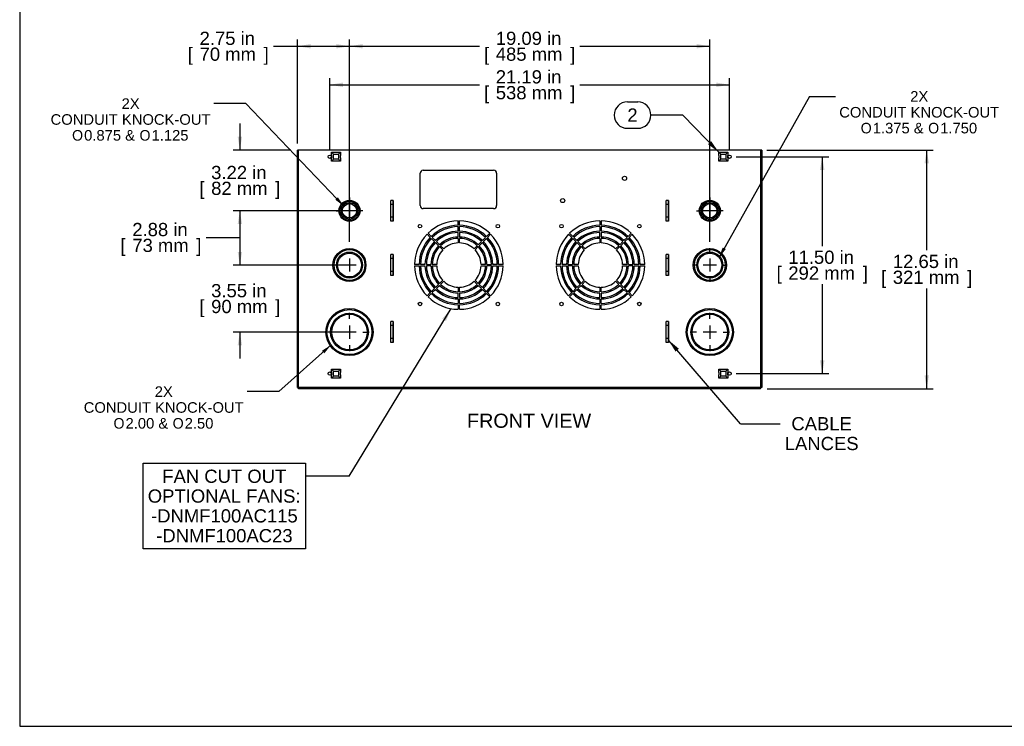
# Model space of a CAD drawing. Header units: inches. Extents: x 0 to 80.1, y 0 to 59.8.
# Tile 1 of 12: x 0 to 52.2, y 0 to 37.5. Entities that reach past the tile are written whole.
import ezdxf
from ezdxf.enums import TextEntityAlignment as Align
from ezdxf.lldxf.tags import DXFTag

# ---------------------------------------------------------------- set-up
doc = ezdxf.new("R2010")
doc.units = ezdxf.units.IN
doc.header["$MEASUREMENT"] = 0
for name, color, linetype in [('BMP01631', 7, 'Continuous'), ('COM57182-6', 7, 'Continuous'), ('Default', 7, 'Continuous')]:
    doc.layers.add(name, color=color, linetype=linetype)
doc.styles.add('SEACAD_Arial', font='arial.ttf')
doc.styles.add('SEACAD_Solid_Edge_ISO_GDT_Symbols', font='txt')
tags = doc.linetypes.add('CENTER2', pattern=[1.125, 0.75, -0.125, 0.125, -0.125]).pattern_tags.tags
tags[10:11] = [DXFTag(74, 4), DXFTag(75, 0), DXFTag(340, '0'), DXFTag(46, 0.0), DXFTag(50, 0.0), DXFTag(44, 0.0), DXFTag(45, 0.0)]
tags[8:9] = [DXFTag(74, 4), DXFTag(75, 0), DXFTag(340, '0'), DXFTag(46, 0.0), DXFTag(50, 0.0), DXFTag(44, 0.0), DXFTag(45, 0.0)]
tags[6:7] = [DXFTag(74, 4), DXFTag(75, 0), DXFTag(340, '0'), DXFTag(46, 0.0), DXFTag(50, 0.0), DXFTag(44, 0.0), DXFTag(45, 0.0)]
tags[4:5] = [DXFTag(74, 4), DXFTag(75, 0), DXFTag(340, '0'), DXFTag(46, 0.0), DXFTag(50, 0.0), DXFTag(44, 0.0), DXFTag(45, 0.0)]
tags = doc.linetypes.add('HIDDEN2', pattern=[0.1875, 0.125, -0.0625]).pattern_tags.tags
tags[6:7] = [DXFTag(74, 4), DXFTag(75, 0), DXFTag(340, '0'), DXFTag(46, 0.0), DXFTag(50, 0.0), DXFTag(44, 0.0), DXFTag(45, 0.0)]
tags[4:5] = [DXFTag(74, 4), DXFTag(75, 0), DXFTag(340, '0'), DXFTag(46, 0.0), DXFTag(50, 0.0), DXFTag(44, 0.0), DXFTag(45, 0.0)]
doc.dimstyles.new('WEB', dxfattribs={"dimtxt": 0.7, "dimasz": 0.7, "dimexe": 0.35, "dimexo": 0.35, "dimgap": 0.35, "dimtad": 0, "dimtih": 1, "dimtoh": 1, "dimzin": 4, "dimdsep": 46, "dimtxsty": 'SEACAD_Arial', "dimblk1": '_SE_FILLED', "dimblk2": '_SE_FILLED', "dimsah": 1, "dimcen": 0.35, "dimadec": 0, "dimazin": 0, "dimtfac": 1, "dimtofl": 0, "dimtmove": 0, "dimatfit": 3, "dimfxl": 1, "dimtolj": 1, "dimtzin": 4, "dimarcsym": 0})

# ---------------------------------------------------------------- blocks, each defined once
blk = doc.blocks.new('SEANNOT_GROUP2')
at = {"layer": 'Default', "linetype": 'Continuous'}
blk.add_hatch(color=7, dxfattribs=at).paths.add_polyline_path([(22.591, 21.482), (22.855, 22.141), (22.392, 21.603)])
at = {"layer": 'Default', "color": 7, "linetype": 'Continuous'}
blk.add_line((17.464, 13.254), (15.141, 13.254), dxfattribs=at)
for points in [[(17.464, 13.254), (22.855, 22.141)], [(15.141, 9.404), (6.541, 9.404), (6.541, 9.404), (6.541, 13.954), (6.541, 13.954), (15.141, 13.954), (15.141, 13.954), (15.141, 9.404)]]:
    blk.add_lwpolyline(points, dxfattribs=at)
at = {"layer": 'Default', "color": 7, "linetype": 'Continuous', "style": 'SEACAD_Arial'}
for s, p in [('FAN CUT OUT', (7.554, 13.604)), ('OPTIONAL FANS:', (6.786, 12.554)), ('-DNMF100AC115', (6.961, 11.504)), ('-DNMF100AC23', (7.234, 10.454))]:
    blk.add_text(s, height=0.7, dxfattribs=at).set_placement(p, align=Align.TOP_LEFT)
blk = doc.blocks.new('SEANNOT_GROUP3')
at = {"layer": 'Default', "linetype": 'Continuous'}
blk.add_hatch(color=7, dxfattribs=at).paths.add_polyline_path([(16.726, 27.907), (17.181, 27.567), (16.861, 28.036)])
at = {"layer": 'Default', "color": 7, "linetype": 'Continuous'}
blk.add_line((11.974, 33.004), (10.294, 33.004), dxfattribs=at)
blk.add_lwpolyline([(11.974, 33.004), (17.181, 27.567)], dxfattribs=at)
for s, style, p in [('2X', 'SEACAD_Arial', (5.399, 33.284)), ('CONDUIT KNOCK-OUT', 'SEACAD_Arial', (1.637, 32.444)), ('O', 'SEACAD_Solid_Edge_ISO_GDT_Symbols', (2.776, 31.604)), ('0.875 & ', 'SEACAD_Arial', (3.415, 31.604)), ('O', 'SEACAD_Solid_Edge_ISO_GDT_Symbols', (6.348, 31.604)), ('1.125', 'SEACAD_Arial', (6.987, 31.604))]:
    blk.add_text(s, height=0.56, dxfattribs=dict(at, style=style)).set_placement(p, align=Align.TOP_LEFT)
blk = doc.blocks.new('SEANNOT_GROUP4')
at = {"layer": 'Default', "linetype": 'Continuous'}
blk.add_hatch(color=7, dxfattribs=at).paths.add_polyline_path([(16.141, 19.769), (16.496, 20.212), (16.017, 19.908)])
at = {"layer": 'Default', "color": 7, "linetype": 'Continuous'}
blk.add_line((13.73, 17.739), (12.05, 17.739), dxfattribs=at)
blk.add_lwpolyline([(13.73, 17.739), (16.496, 20.212)], dxfattribs=at)
for s, style, p in [('2X', 'SEACAD_Arial', (7.155, 18.019)), ('CONDUIT KNOCK-OUT', 'SEACAD_Arial', (3.393, 17.179)), ('O', 'SEACAD_Solid_Edge_ISO_GDT_Symbols', (4.97, 16.339)), ('2.00 & ', 'SEACAD_Arial', (5.609, 16.339)), ('O', 'SEACAD_Solid_Edge_ISO_GDT_Symbols', (8.105, 16.339)), ('2.50', 'SEACAD_Arial', (8.743, 16.339))]:
    blk.add_text(s, height=0.56, dxfattribs=dict(at, style=style)).set_placement(p, align=Align.TOP_LEFT)
blk = doc.blocks.new('SEANNOT_GROUP5')
at = {"layer": 'Default', "linetype": 'Continuous'}
blk.add_hatch(color=7, dxfattribs=at).paths.add_polyline_path([(36.468, 30.857), (37.038, 30.434), (36.636, 31.019)])
at = {"layer": 'Default', "color": 7, "linetype": 'Continuous'}
for p, q in [((32.199, 33.097), (32.747, 33.097)), ((35.145, 32.397), (33.447, 32.397)), ((32.199, 31.697), (32.747, 31.697))]:
    blk.add_line(p, q, dxfattribs=at)
blk.add_lwpolyline([(35.145, 32.397), (37.038, 30.434)], dxfattribs=at)
for centre, start, end in [((32.199, 32.397), 90, 270), ((32.747, 32.397), 270, 90)]:
    blk.add_arc(centre, 0.7, start, end, dxfattribs=at)
at = {"layer": 'Default', "color": 7, "linetype": 'Continuous', "style": 'SEACAD_Arial'}
blk.add_text('2', height=0.7, dxfattribs=at).set_placement((32.199, 32.747), align=Align.TOP_LEFT)
blk = doc.blocks.new('SEANNOT_GROUP6')
at = {"layer": 'Default', "linetype": 'Continuous'}
blk.add_hatch(color=7, dxfattribs=at).paths.add_polyline_path([(34.926, 20.015), (34.381, 20.469), (34.749, 19.862)])
at = {"layer": 'Default', "color": 7, "linetype": 'Continuous'}
blk.add_line((38.194, 16.04), (40.294, 16.04), dxfattribs=at)
blk.add_lwpolyline([(38.194, 16.04), (34.381, 20.469)], dxfattribs=at)
at = {"layer": 'Default', "color": 7, "linetype": 'Continuous', "style": 'SEACAD_Arial'}
for s, p in [('CABLE', (40.889, 16.39)), ('LANCES', (40.539, 15.34))]:
    blk.add_text(s, height=0.7, dxfattribs=at).set_placement(p, align=Align.TOP_LEFT)
blk = doc.blocks.new('SEANNOT_GROUP7')
at = {"layer": 'Default', "color": 7, "linetype": 'CENTER2'}
for p, q in [((17.474, 28.024), (17.474, 27.774)), ((17.474, 27.674), (17.474, 26.974)), ((16.774, 27.324), (17.025, 27.324)), ((17.824, 27.324), (17.124, 27.324)), ((18.174, 27.324), (17.924, 27.324)), ((17.474, 26.624), (17.474, 26.875))]:
    blk.add_line(p, q, dxfattribs=at)
blk = doc.blocks.new('SEANNOT_GROUP8')
at = {"layer": 'Default', "color": 7, "linetype": 'CENTER2'}
for p, q in [((17.474, 25.149), (17.474, 25.149)), ((17.474, 24.799), (17.474, 24.099)), ((16.774, 24.449), (16.775, 24.449)), ((17.824, 24.449), (17.124, 24.449)), ((18.174, 24.449), (18.174, 24.449)), ((17.474, 23.749), (17.474, 23.75))]:
    blk.add_line(p, q, dxfattribs=at)
blk = doc.blocks.new('SEANNOT_GROUP9')
at = {"layer": 'Default', "color": 7, "linetype": 'CENTER2'}
for p, q in [((17.474, 21.596), (17.474, 21.908)), ((16.774, 20.896), (16.462, 20.896)), ((17.824, 20.896), (17.124, 20.896)), ((17.474, 21.246), (17.474, 20.546)), ((18.174, 20.896), (18.486, 20.896)), ((17.474, 20.196), (17.474, 19.884))]:
    blk.add_line(p, q, dxfattribs=at)
blk = doc.blocks.new('SEANNOT_GROUP10')
at = {"layer": 'Default', "color": 7, "linetype": 'CENTER2'}
for p, q in [((36.568, 21.596), (36.568, 21.908)), ((35.868, 20.896), (35.556, 20.896)), ((36.918, 20.896), (36.218, 20.896)), ((36.568, 21.246), (36.568, 20.546)), ((37.268, 20.896), (37.58, 20.896)), ((36.568, 20.196), (36.568, 19.884))]:
    blk.add_line(p, q, dxfattribs=at)
blk = doc.blocks.new('SEANNOT_GROUP11')
at = {"layer": 'Default', "color": 7, "linetype": 'CENTER2'}
for p, q in [((36.568, 25.149), (36.568, 25.336)), ((36.568, 24.799), (36.568, 24.099)), ((35.868, 24.449), (35.681, 24.449)), ((36.918, 24.449), (36.218, 24.449)), ((37.268, 24.449), (37.455, 24.449)), ((36.568, 23.749), (36.568, 23.562))]:
    blk.add_line(p, q, dxfattribs=at)
blk = doc.blocks.new('SEANNOT_GROUP12')
at = {"layer": 'Default', "color": 7, "linetype": 'CENTER2'}
for p, q in [((36.568, 28.024), (36.568, 27.774)), ((36.568, 27.674), (36.568, 26.974)), ((35.868, 27.324), (36.119, 27.324)), ((36.918, 27.324), (36.218, 27.324)), ((37.268, 27.324), (37.018, 27.324)), ((36.568, 26.624), (36.568, 26.875))]:
    blk.add_line(p, q, dxfattribs=at)
blk = doc.blocks.new('SEANNOT_GROUP13')
at = {"layer": 'Default', "linetype": 'Continuous'}
blk.add_hatch(color=7, dxfattribs=at).paths.add_polyline_path([(37.249, 25.383), (37.056, 24.849), (37.412, 25.291)])
at = {"layer": 'Default', "color": 7, "linetype": 'Continuous'}
blk.add_line((41.852, 33.387), (43.229, 33.387), dxfattribs=at)
blk.add_lwpolyline([(41.852, 33.387), (37.056, 24.849)], dxfattribs=at)
for s, style, p in [('2X', 'SEACAD_Arial', (47.186, 33.667)), ('CONDUIT KNOCK-OUT', 'SEACAD_Arial', (43.425, 32.827)), ('O', 'SEACAD_Solid_Edge_ISO_GDT_Symbols', (44.563, 31.987)), ('1.375 & ', 'SEACAD_Arial', (45.202, 31.987)), ('O', 'SEACAD_Solid_Edge_ISO_GDT_Symbols', (48.136, 31.987)), ('1.750', 'SEACAD_Arial', (48.774, 31.987))]:
    blk.add_text(s, height=0.56, dxfattribs=dict(at, style=style)).set_placement(p, align=Align.TOP_LEFT)
blk = doc.blocks.new('SE3')
at = {"layer": 'BMP01631', "color": 7, "linetype": 'HIDDEN2'}
for p, q in [((16.515, 30.437), (16.697, 30.437)), ((16.623, 30.33), (16.515, 30.437)), ((16.515, 30.255), (16.515, 30.437)), ((16.623, 30.056), (16.623, 30.33)), ((16.623, 30.33), (16.897, 30.33)), ((16.697, 30.437), (16.697, 30.436)), ((16.697, 30.436), (16.822, 30.436)), ((16.822, 30.437), (17.004, 30.437)), ((16.822, 30.436), (16.822, 30.437)), ((16.897, 30.33), (17.004, 30.437)), ((16.897, 30.33), (16.897, 30.056)), ((17.004, 30.437), (17.004, 30.255)), ((37.038, 30.437), (37.22, 30.437)), ((37.146, 30.33), (37.038, 30.437)), ((37.038, 30.255), (37.038, 30.437)), ((37.146, 30.056), (37.146, 30.33)), ((37.146, 30.33), (37.42, 30.33)), ((37.22, 30.437), (37.22, 30.436)), ((37.22, 30.436), (37.345, 30.436)), ((37.345, 30.437), (37.527, 30.437)), ((37.345, 30.436), (37.345, 30.437)), ((37.42, 30.33), (37.527, 30.437)), ((37.42, 30.33), (37.42, 30.056)), ((37.527, 30.437), (37.527, 30.255)), ((16.515, 30.255), (16.516, 30.255)), ((16.515, 29.948), (16.515, 30.13)), ((16.516, 30.13), (16.515, 30.13)), ((16.623, 30.056), (16.515, 29.948)), ((16.697, 29.948), (16.515, 29.948)), ((16.516, 30.255), (16.516, 30.13)), ((16.897, 30.056), (16.623, 30.056)), ((16.822, 29.949), (16.697, 29.949)), ((16.697, 29.949), (16.697, 29.948)), ((16.822, 29.948), (16.822, 29.949)), ((17.004, 29.948), (16.822, 29.948)), ((16.897, 30.056), (17.004, 29.948)), ((17.003, 30.255), (17.004, 30.255)), ((17.003, 30.13), (17.003, 30.255)), ((17.004, 30.13), (17.003, 30.13)), ((17.004, 30.13), (17.004, 29.948)), ((37.038, 30.255), (37.039, 30.255)), ((37.038, 29.948), (37.038, 30.13)), ((37.039, 30.13), (37.038, 30.13)), ((37.146, 30.056), (37.038, 29.948)), ((37.22, 29.948), (37.038, 29.948)), ((37.039, 30.255), (37.039, 30.13)), ((37.42, 30.056), (37.146, 30.056)), ((37.345, 29.949), (37.22, 29.949)), ((37.22, 29.949), (37.22, 29.948)), ((37.345, 29.948), (37.345, 29.949)), ((37.527, 29.948), (37.345, 29.948)), ((37.42, 30.056), (37.527, 29.948)), ((37.526, 30.255), (37.527, 30.255)), ((37.526, 30.13), (37.526, 30.255)), ((37.527, 30.13), (37.526, 30.13)), ((37.527, 30.13), (37.527, 29.948)), ((16.515, 18.937), (16.697, 18.937)), ((16.623, 18.83), (16.515, 18.937)), ((16.515, 18.755), (16.515, 18.937)), ((16.623, 18.83), (16.897, 18.83)), ((16.623, 18.556), (16.623, 18.83)), ((16.697, 18.937), (16.697, 18.936)), ((16.697, 18.936), (16.822, 18.936)), ((16.822, 18.937), (17.004, 18.937)), ((16.822, 18.936), (16.822, 18.937)), ((16.897, 18.83), (17.004, 18.937)), ((16.897, 18.83), (16.897, 18.556)), ((17.004, 18.937), (17.004, 18.755)), ((37.038, 18.937), (37.22, 18.937)), ((37.146, 18.83), (37.038, 18.937)), ((37.038, 18.755), (37.038, 18.937)), ((37.146, 18.556), (37.146, 18.83)), ((37.146, 18.83), (37.42, 18.83)), ((37.22, 18.937), (37.22, 18.936)), ((37.22, 18.936), (37.345, 18.936)), ((37.345, 18.937), (37.527, 18.937)), ((37.345, 18.936), (37.345, 18.937)), ((37.42, 18.83), (37.527, 18.937)), ((37.42, 18.83), (37.42, 18.556)), ((37.527, 18.937), (37.527, 18.755)), ((16.515, 18.755), (16.516, 18.755)), ((16.515, 18.448), (16.515, 18.63)), ((16.516, 18.63), (16.515, 18.63)), ((16.623, 18.556), (16.515, 18.448)), ((16.697, 18.448), (16.515, 18.448)), ((16.516, 18.755), (16.516, 18.63)), ((16.897, 18.556), (16.623, 18.556)), ((16.697, 18.449), (16.697, 18.448)), ((16.822, 18.449), (16.697, 18.449)), ((16.822, 18.448), (16.822, 18.449)), ((17.004, 18.448), (16.822, 18.448)), ((16.897, 18.556), (17.004, 18.448)), ((17.003, 18.755), (17.004, 18.755)), ((17.003, 18.63), (17.003, 18.755)), ((17.004, 18.63), (17.003, 18.63)), ((17.004, 18.63), (17.004, 18.448)), ((37.038, 18.755), (37.039, 18.755)), ((37.038, 18.448), (37.038, 18.63)), ((37.039, 18.63), (37.038, 18.63)), ((37.146, 18.556), (37.038, 18.448)), ((37.22, 18.448), (37.038, 18.448)), ((37.039, 18.755), (37.039, 18.63)), ((37.42, 18.556), (37.146, 18.556)), ((37.345, 18.449), (37.22, 18.449)), ((37.22, 18.449), (37.22, 18.448)), ((37.345, 18.448), (37.345, 18.449)), ((37.527, 18.448), (37.345, 18.448)), ((37.42, 18.556), (37.527, 18.448)), ((37.526, 18.755), (37.527, 18.755)), ((37.526, 18.63), (37.526, 18.755)), ((37.527, 18.63), (37.526, 18.63)), ((37.527, 18.63), (37.527, 18.448))]:
    blk.add_line(p, q, dxfattribs=at)
at = {"layer": 'COM57182-6', "color": 7, "linetype": 'Continuous'}
for p, q in [((14.724, 17.953), (14.724, 30.546)), ((14.81, 30.546), (14.724, 30.546)), ((39.232, 30.546), (14.81, 30.546)), ((39.318, 30.546), (39.232, 30.546)), ((39.318, 30.546), (39.318, 17.953)), ((21.221, 27.598), (21.221, 29.314)), ((21.378, 29.471), (25.114, 29.471)), ((25.271, 29.314), (25.271, 27.598)), ((19.662, 27.878), (19.662, 27.878)), ((19.662, 26.771), (19.662, 27.878)), ((19.662, 27.838), (19.662, 27.878)), ((19.662, 27.664), (19.662, 27.838)), ((19.662, 26.984), (19.662, 27.664)), ((19.787, 27.664), (19.662, 27.664)), ((19.787, 27.878), (19.787, 26.771)), ((19.787, 27.878), (19.787, 27.878)), ((19.787, 27.878), (19.787, 27.838)), ((19.787, 27.664), (19.787, 27.838)), ((19.787, 26.984), (19.787, 27.664)), ((34.256, 27.878), (34.256, 27.878)), ((34.256, 26.771), (34.256, 27.878)), ((34.256, 27.838), (34.256, 27.878)), ((34.256, 27.664), (34.256, 27.838)), ((34.256, 26.984), (34.256, 27.664)), ((34.381, 27.664), (34.256, 27.664)), ((34.381, 27.878), (34.381, 26.771)), ((34.381, 27.878), (34.381, 27.878)), ((34.381, 27.878), (34.381, 27.838)), ((34.381, 27.664), (34.381, 27.838)), ((34.381, 26.984), (34.381, 27.664)), ((25.114, 27.441), (21.378, 27.441)), ((19.787, 26.984), (19.662, 26.984)), ((19.662, 26.811), (19.662, 26.984)), ((19.662, 26.771), (19.662, 26.811)), ((19.662, 26.771), (19.662, 26.771)), ((19.787, 26.811), (19.787, 26.984)), ((19.787, 26.811), (19.787, 26.771)), ((19.787, 26.771), (19.787, 26.771)), ((23.235, 26.556), (23.235, 26.795)), ((23.307, 26.556), (23.307, 26.795)), ((30.735, 26.795), (30.735, 26.556)), ((30.807, 26.795), (30.807, 26.556)), ((34.381, 26.984), (34.256, 26.984)), ((34.256, 26.811), (34.256, 26.984)), ((34.256, 26.771), (34.256, 26.811)), ((34.256, 26.771), (34.256, 26.771)), ((34.381, 26.811), (34.381, 26.984)), ((34.381, 26.811), (34.381, 26.771)), ((34.381, 26.771), (34.381, 26.771)), ((21.638, 26.133), (21.807, 25.964)), ((23.235, 26.245), (23.235, 26.484)), ((23.235, 25.935), (23.235, 26.173)), ((23.307, 26.245), (23.307, 26.484)), ((23.307, 26.173), (23.307, 25.935)), ((24.904, 26.133), (24.735, 25.964)), ((29.307, 25.964), (29.138, 26.133)), ((30.735, 26.484), (30.735, 26.245)), ((30.735, 25.935), (30.735, 26.173)), ((30.807, 26.484), (30.807, 26.245)), ((30.807, 26.173), (30.807, 25.935)), ((32.235, 25.964), (32.404, 26.133)), ((21.587, 26.082), (21.756, 25.913)), ((21.807, 25.863), (21.976, 25.694)), ((21.858, 25.913), (22.027, 25.745)), ((22.195, 25.474), (22.027, 25.643)), ((22.078, 25.694), (22.246, 25.525)), ((23.235, 25.863), (23.235, 25.624)), ((23.307, 25.624), (23.307, 25.863)), ((24.296, 25.525), (24.465, 25.694)), ((24.516, 25.643), (24.347, 25.474)), ((24.685, 25.913), (24.516, 25.745)), ((24.567, 25.694), (24.735, 25.863)), ((24.786, 25.913), (24.955, 26.082)), ((29.087, 26.082), (29.256, 25.913)), ((29.307, 25.863), (29.476, 25.694)), ((29.527, 25.745), (29.358, 25.913)), ((29.695, 25.474), (29.527, 25.643)), ((29.578, 25.694), (29.746, 25.525)), ((30.735, 25.863), (30.735, 25.624)), ((30.807, 25.624), (30.807, 25.863)), ((31.796, 25.525), (31.965, 25.694)), ((32.016, 25.643), (31.847, 25.474)), ((32.016, 25.745), (32.185, 25.913)), ((32.067, 25.694), (32.235, 25.863)), ((32.286, 25.913), (32.455, 26.082)), ((22.246, 25.423), (22.415, 25.254)), ((22.466, 25.305), (22.297, 25.474)), ((24.245, 25.474), (24.076, 25.305)), ((24.127, 25.254), (24.296, 25.423)), ((29.746, 25.423), (29.915, 25.254)), ((29.966, 25.305), (29.797, 25.474)), ((31.745, 25.474), (31.576, 25.305)), ((31.627, 25.254), (31.796, 25.423)), ((19.662, 25.003), (19.662, 25.003)), ((19.662, 23.896), (19.662, 25.003)), ((19.662, 24.963), (19.662, 25.003)), ((19.662, 24.789), (19.662, 24.963)), ((19.662, 24.109), (19.662, 24.789)), ((19.787, 24.789), (19.662, 24.789)), ((19.787, 25.003), (19.787, 23.896)), ((19.787, 25.003), (19.787, 25.003)), ((19.787, 25.003), (19.787, 24.963)), ((19.787, 24.789), (19.787, 24.963)), ((19.787, 24.109), (19.787, 24.789)), ((34.256, 25.003), (34.256, 25.003)), ((34.256, 23.896), (34.256, 25.003)), ((34.256, 24.963), (34.256, 25.003)), ((34.256, 24.789), (34.256, 24.963)), ((34.256, 24.109), (34.256, 24.789)), ((34.381, 24.789), (34.256, 24.789)), ((34.381, 25.003), (34.381, 23.896)), ((34.381, 25.003), (34.381, 25.003)), ((34.381, 25.003), (34.381, 24.963)), ((34.381, 24.789), (34.381, 24.963)), ((34.381, 24.109), (34.381, 24.789)), ((19.787, 24.109), (19.662, 24.109)), ((19.662, 23.936), (19.662, 24.109)), ((19.787, 23.936), (19.787, 24.109)), ((21.164, 24.485), (20.926, 24.485)), ((20.926, 24.413), (21.164, 24.413)), ((21.475, 24.485), (21.237, 24.485)), ((21.237, 24.413), (21.475, 24.413)), ((21.547, 24.485), (21.786, 24.485)), ((21.786, 24.413), (21.547, 24.413)), ((22.097, 24.485), (21.858, 24.485)), ((21.858, 24.413), (22.097, 24.413)), ((24.685, 24.485), (24.446, 24.485)), ((24.446, 24.413), (24.685, 24.413)), ((24.757, 24.485), (24.995, 24.485)), ((24.995, 24.413), (24.757, 24.413)), ((25.306, 24.485), (25.067, 24.485)), ((25.067, 24.413), (25.306, 24.413)), ((25.617, 24.485), (25.378, 24.485)), ((25.378, 24.413), (25.617, 24.413)), ((28.664, 24.485), (28.426, 24.485)), ((28.426, 24.413), (28.664, 24.413)), ((28.975, 24.485), (28.737, 24.485)), ((28.737, 24.413), (28.975, 24.413)), ((29.047, 24.485), (29.286, 24.485)), ((29.286, 24.413), (29.047, 24.413)), ((29.597, 24.485), (29.358, 24.485)), ((29.358, 24.413), (29.597, 24.413)), ((32.185, 24.485), (31.946, 24.485)), ((31.946, 24.413), (32.185, 24.413)), ((32.257, 24.485), (32.495, 24.485)), ((32.495, 24.413), (32.257, 24.413)), ((32.806, 24.485), (32.567, 24.485)), ((32.567, 24.413), (32.806, 24.413)), ((33.117, 24.485), (32.878, 24.485)), ((32.878, 24.413), (33.117, 24.413)), ((34.381, 24.109), (34.256, 24.109)), ((34.256, 23.936), (34.256, 24.109)), ((34.381, 23.936), (34.381, 24.109)), ((19.662, 23.896), (19.662, 23.936)), ((19.662, 23.896), (19.662, 23.896)), ((19.787, 23.936), (19.787, 23.896)), ((19.787, 23.896), (19.787, 23.896)), ((22.415, 23.644), (22.246, 23.475)), ((22.297, 23.424), (22.466, 23.593)), ((24.076, 23.593), (24.245, 23.424)), ((24.296, 23.475), (24.127, 23.644)), ((29.915, 23.644), (29.746, 23.475)), ((29.797, 23.424), (29.966, 23.593)), ((31.576, 23.593), (31.745, 23.424)), ((31.796, 23.475), (31.627, 23.644)), ((34.256, 23.896), (34.256, 23.936)), ((34.256, 23.896), (34.256, 23.896)), ((34.381, 23.936), (34.381, 23.896)), ((34.381, 23.896), (34.381, 23.896)), ((21.756, 22.985), (21.587, 22.816)), ((21.976, 23.205), (21.807, 23.036)), ((21.858, 22.985), (22.027, 23.154)), ((22.027, 23.256), (22.195, 23.424)), ((22.246, 23.373), (22.078, 23.205)), ((23.235, 23.275), (23.235, 23.036)), ((23.235, 22.725), (23.235, 22.964)), ((23.307, 23.036), (23.307, 23.275)), ((23.307, 22.964), (23.307, 22.725)), ((24.465, 23.205), (24.296, 23.373)), ((24.347, 23.424), (24.516, 23.256)), ((24.516, 23.154), (24.685, 22.985)), ((24.735, 23.036), (24.567, 23.205)), ((24.955, 22.816), (24.786, 22.985)), ((29.256, 22.985), (29.087, 22.816)), ((29.476, 23.205), (29.307, 23.036)), ((29.358, 22.985), (29.527, 23.154)), ((29.527, 23.256), (29.695, 23.424)), ((29.746, 23.373), (29.578, 23.205)), ((30.735, 23.275), (30.735, 23.036)), ((30.735, 22.725), (30.735, 22.964)), ((30.807, 23.036), (30.807, 23.275)), ((30.807, 22.964), (30.807, 22.725)), ((31.965, 23.205), (31.796, 23.373)), ((31.847, 23.424), (32.016, 23.256)), ((32.016, 23.154), (32.185, 22.985)), ((32.235, 23.036), (32.067, 23.205)), ((32.455, 22.816), (32.286, 22.985)), ((21.638, 22.765), (21.807, 22.934)), ((23.235, 22.653), (23.235, 22.414)), ((23.307, 22.414), (23.307, 22.653)), ((24.735, 22.934), (24.904, 22.765)), ((29.138, 22.765), (29.307, 22.934)), ((30.735, 22.653), (30.735, 22.414)), ((30.807, 22.414), (30.807, 22.653)), ((32.235, 22.934), (32.404, 22.765)), ((23.235, 22.342), (23.235, 22.104)), ((23.307, 22.104), (23.307, 22.342)), ((30.735, 22.342), (30.735, 22.104)), ((30.807, 22.104), (30.807, 22.342)), ((19.662, 21.449), (19.662, 21.449)), ((19.662, 20.342), (19.662, 21.449)), ((19.662, 21.409), (19.662, 21.449)), ((19.662, 21.236), (19.662, 21.409)), ((19.787, 21.449), (19.787, 20.342)), ((19.787, 21.449), (19.787, 21.449)), ((19.787, 21.449), (19.787, 21.409)), ((19.787, 21.236), (19.787, 21.409)), ((34.256, 21.449), (34.256, 21.449)), ((34.256, 20.342), (34.256, 21.449)), ((34.256, 21.409), (34.256, 21.449)), ((34.256, 21.236), (34.256, 21.409)), ((34.381, 21.449), (34.381, 20.342)), ((34.381, 21.449), (34.381, 21.449)), ((34.381, 21.449), (34.381, 21.409)), ((34.381, 21.236), (34.381, 21.409)), ((19.662, 20.556), (19.662, 21.236)), ((19.787, 21.236), (19.662, 21.236)), ((19.787, 20.556), (19.787, 21.236)), ((34.256, 20.556), (34.256, 21.236)), ((34.381, 21.236), (34.256, 21.236)), ((34.381, 20.556), (34.381, 21.236)), ((19.787, 20.556), (19.662, 20.556)), ((19.662, 20.382), (19.662, 20.556)), ((19.662, 20.342), (19.662, 20.382)), ((19.787, 20.382), (19.787, 20.556)), ((19.787, 20.382), (19.787, 20.342)), ((34.381, 20.556), (34.256, 20.556)), ((34.256, 20.382), (34.256, 20.556)), ((34.256, 20.342), (34.256, 20.382)), ((34.381, 20.382), (34.381, 20.556)), ((34.381, 20.382), (34.381, 20.342)), ((19.662, 20.342), (19.662, 20.342)), ((19.787, 20.342), (19.787, 20.342)), ((34.256, 20.342), (34.256, 20.342)), ((34.381, 20.342), (34.381, 20.342)), ((14.724, 17.953), (14.781, 17.953)), ((14.781, 17.896), (14.781, 17.953)), ((39.261, 17.896), (14.781, 17.896)), ((39.318, 17.953), (39.261, 17.953)), ((39.261, 17.896), (39.261, 17.953))]:
    blk.add_line(p, q, dxfattribs=at)
at = {"layer": 'COM57182-6', "color": 7, "linetype": 'HIDDEN2'}
for p, q in [((14.781, 17.953), (14.781, 30.546)), ((39.261, 30.546), (39.261, 17.953)), ((19.787, 27.878), (19.662, 27.878)), ((34.381, 27.878), (34.256, 27.878)), ((19.787, 26.771), (19.662, 26.771)), ((34.381, 26.771), (34.256, 26.771)), ((19.787, 25.003), (19.662, 25.003)), ((34.381, 25.003), (34.256, 25.003)), ((19.787, 23.896), (19.662, 23.896)), ((34.381, 23.896), (34.256, 23.896)), ((19.787, 21.449), (19.662, 21.449)), ((34.381, 21.449), (34.256, 21.449)), ((19.787, 20.342), (19.662, 20.342)), ((34.381, 20.342), (34.256, 20.342)), ((39.261, 17.953), (14.781, 17.953))]:
    blk.add_line(p, q, dxfattribs=at)
at = {"layer": 'COM57182-6', "color": 7, "linetype": 'Continuous'}
for centre, radius in [((16.427, 30.193), 0.0885), ((37.615, 30.193), 0.0885), ((32.05, 29.046), 0.109), ((17.474, 27.324), 0.505), ((17.474, 27.324), 0.438), ((28.771, 27.866), 0.109), ((36.568, 27.324), 0.505), ((36.568, 27.324), 0.438), ((21.209, 26.512), 0.094), ((25.334, 26.512), 0.094), ((28.709, 26.512), 0.094), ((32.834, 26.512), 0.094), ((17.474, 24.449), 0.818), ((17.474, 24.449), 0.688), ((36.568, 24.449), 0.818), ((36.568, 24.449), 0.688), ((21.209, 22.387), 0.094), ((25.334, 22.387), 0.094), ((28.709, 22.387), 0.094), ((32.834, 22.387), 0.094), ((17.474, 20.896), 1.193), ((36.568, 20.896), 1.193), ((17.474, 20.896), 1), ((36.568, 20.896), 1), ((16.427, 18.693), 0.0885), ((37.615, 18.693), 0.0885)]:
    blk.add_circle(centre, radius, dxfattribs=at)
at = {"layer": 'COM57182-6', "color": 7, "linetype": 'HIDDEN2'}
for centre, radius in [((17.474, 27.324), 0.562), ((17.474, 27.324), 0.38), ((36.568, 27.324), 0.562), ((36.568, 27.324), 0.38), ((17.474, 24.449), 0.875), ((17.474, 24.449), 0.631), ((36.568, 24.449), 0.875), ((36.568, 24.449), 0.631), ((17.474, 20.896), 1.25), ((36.568, 20.896), 1.25), ((17.474, 20.896), 0.943), ((36.568, 20.896), 0.943)]:
    blk.add_circle(centre, radius, dxfattribs=at)
at = {"layer": 'COM57182-6', "color": 7, "linetype": 'Continuous'}
for centre, radius, start, end in [((21.378, 29.314), 0.157, 90, 180), ((25.114, 29.314), 0.157, 0, 90), ((21.378, 27.598), 0.157, 180, 270), ((25.114, 27.598), 0.157, 270, 0), ((23.271, 24.449), 2.346, 90.8793, 134.1206), ((23.271, 24.449), 2.346, 45.8794, 89.1206), ((30.771, 24.449), 2.346, 90.8794, 134.1206), ((30.771, 24.449), 2.346, 45.8794, 89.1207), ((23.271, 24.449), 2.107, 90.9789, 134.021), ((23.271, 24.449), 2.035, 91.0136, 133.9864), ((23.271, 24.449), 1.796, 91.1482, 133.8517), ((23.271, 24.449), 1.724, 91.1961, 133.8038), ((23.271, 24.449), 2.107, 45.979, 89.021), ((23.271, 24.449), 2.035, 46.0136, 88.9864), ((23.271, 24.449), 1.796, 46.1482, 88.8517), ((23.271, 24.449), 1.724, 46.1962, 88.8038), ((30.771, 24.449), 2.107, 90.979, 134.021), ((30.771, 24.449), 2.035, 91.0136, 133.9864), ((30.771, 24.449), 1.796, 91.1483, 133.8518), ((30.771, 24.449), 1.724, 91.1962, 133.8038), ((30.771, 24.449), 2.107, 45.979, 89.0211), ((30.771, 24.449), 2.035, 46.0136, 88.9864), ((30.771, 24.449), 1.796, 46.1483, 88.8518), ((30.771, 24.449), 1.724, 46.1962, 88.8039), ((23.271, 24.449), 2.346, 135.8794, 179.1206), ((23.271, 24.449), 2.107, 135.979, 179.021), ((23.271, 24.449), 2.035, 136.0136, 178.9864), ((23.271, 24.449), 1.796, 136.1482, 178.8517), ((23.271, 24.449), 1.724, 136.1962, 178.8038), ((23.271, 24.449), 1.486, 91.3883, 133.6117), ((23.271, 24.449), 1.414, 91.459, 133.5409), ((23.271, 24.449), 1.175, 91.7556, 133.2443), ((23.271, 24.449), 1.486, 46.3883, 88.6117), ((23.271, 24.449), 1.414, 46.459, 88.541), ((23.271, 24.449), 1.175, 46.7557, 88.2443), ((23.271, 24.449), 1.724, 1.1962, 43.8038), ((23.271, 24.449), 1.796, 1.1483, 43.8517), ((23.271, 24.449), 2.035, 1.0136, 43.9864), ((23.271, 24.449), 2.107, 0.979, 44.021), ((23.271, 24.449), 2.346, 0.8794, 44.1206), ((30.771, 24.449), 2.346, 135.8794, 179.1206), ((30.771, 24.449), 2.107, 135.979, 179.021), ((30.771, 24.449), 2.035, 136.0136, 178.9864), ((30.771, 24.449), 1.796, 136.1483, 178.8517), ((30.771, 24.449), 1.724, 136.1962, 178.8038), ((30.771, 24.449), 1.486, 91.3883, 133.6117), ((30.771, 24.449), 1.414, 91.459, 133.541), ((30.771, 24.449), 1.175, 91.7557, 133.2443), ((30.771, 24.449), 1.486, 46.3883, 88.6117), ((30.771, 24.449), 1.414, 46.4591, 88.541), ((30.771, 24.449), 1.175, 46.7557, 88.2444), ((30.771, 24.449), 1.724, 1.1962, 43.8038), ((30.771, 24.449), 1.796, 1.1483, 43.8518), ((30.771, 24.449), 2.035, 1.0136, 43.9864), ((30.771, 24.449), 2.107, 0.979, 44.021), ((30.771, 24.449), 2.346, 0.8794, 44.1206), ((23.271, 24.449), 1.486, 136.3883, 178.6117), ((23.271, 24.449), 1.414, 136.4591, 178.541), ((23.271, 24.449), 1.175, 136.7557, 178.2443), ((23.271, 24.449), 1.175, 1.7557, 43.2443), ((23.271, 24.449), 1.414, 1.459, 43.5409), ((23.271, 24.449), 1.486, 1.3883, 43.6117), ((30.771, 24.449), 1.486, 136.3883, 178.6117), ((30.771, 24.449), 1.414, 136.4591, 178.541), ((30.771, 24.449), 1.175, 136.7557, 178.2443), ((30.771, 24.449), 1.175, 1.7557, 43.2443), ((30.771, 24.449), 1.414, 1.459, 43.5409), ((30.771, 24.449), 1.486, 1.3883, 43.6117), ((23.271, 24.449), 2.346, 180.8794, 224.1206), ((23.271, 24.449), 2.107, 180.979, 224.021), ((23.271, 24.449), 2.035, 181.0136, 223.9864), ((23.271, 24.449), 1.796, 181.1483, 223.8517), ((23.271, 24.449), 1.724, 181.1962, 223.8038), ((23.271, 24.449), 1.486, 181.3883, 223.6117), ((23.271, 24.449), 1.414, 181.459, 223.5409), ((23.271, 24.449), 1.175, 181.7557, 223.2443), ((23.271, 24.449), 1.175, 316.7557, 358.2443), ((23.271, 24.449), 1.414, 316.4591, 358.541), ((23.271, 24.449), 1.486, 316.3883, 358.6117), ((23.271, 24.449), 1.724, 316.1962, 358.8038), ((23.271, 24.449), 1.796, 316.1483, 358.8517), ((23.271, 24.449), 2.035, 316.0136, 358.9864), ((23.271, 24.449), 2.107, 315.979, 359.021), ((23.271, 24.449), 2.346, 315.8794, 359.1206), ((30.771, 24.449), 2.346, 180.8794, 224.1206), ((30.771, 24.449), 2.107, 180.979, 224.021), ((30.771, 24.449), 2.035, 181.0136, 223.9864), ((30.771, 24.449), 1.796, 181.1483, 223.8517), ((30.771, 24.449), 1.724, 181.1962, 223.8038), ((30.771, 24.449), 1.486, 181.3883, 223.6117), ((30.771, 24.449), 1.414, 181.459, 223.5409), ((30.771, 24.449), 1.175, 181.7557, 223.2443), ((30.771, 24.449), 1.175, 316.7557, 358.2443), ((30.771, 24.449), 1.414, 316.4591, 358.541), ((30.771, 24.449), 1.486, 316.3883, 358.6117), ((30.771, 24.449), 1.724, 316.1962, 358.8038), ((30.771, 24.449), 1.796, 316.1483, 358.8517), ((30.771, 24.449), 2.035, 316.0136, 358.9864), ((30.771, 24.449), 2.107, 315.979, 359.021), ((30.771, 24.449), 2.346, 315.8794, 359.1206), ((23.271, 24.449), 1.175, 226.7557, 268.2444), ((23.271, 24.449), 1.175, 271.7557, 313.2443), ((30.771, 24.449), 1.175, 226.7557, 268.2443), ((30.771, 24.449), 1.175, 271.7556, 313.2443), ((23.271, 24.449), 2.035, 226.0136, 268.9864), ((23.271, 24.449), 1.796, 226.1483, 268.8518), ((23.271, 24.449), 1.724, 226.1962, 268.8039), ((23.271, 24.449), 1.486, 226.3883, 268.6117), ((23.271, 24.449), 1.414, 226.4591, 268.541), ((23.271, 24.449), 1.414, 271.459, 313.541), ((23.271, 24.449), 1.486, 271.3883, 313.6117), ((23.271, 24.449), 1.724, 271.1962, 313.8038), ((23.271, 24.449), 1.796, 271.1483, 313.8518), ((23.271, 24.449), 2.035, 271.0136, 313.9864), ((30.771, 24.449), 2.035, 226.0136, 268.9864), ((30.771, 24.449), 1.796, 226.1482, 268.8517), ((30.771, 24.449), 1.724, 226.1962, 268.8038), ((30.771, 24.449), 1.486, 226.3883, 268.6117), ((30.771, 24.449), 1.414, 226.459, 268.541), ((30.771, 24.449), 1.414, 271.459, 313.5409), ((30.771, 24.449), 1.486, 271.3883, 313.6117), ((30.771, 24.449), 1.724, 271.1961, 313.8038), ((30.771, 24.449), 1.796, 271.1482, 313.8517), ((30.771, 24.449), 2.035, 271.0136, 313.9864), ((23.271, 24.449), 2.346, 225.8794, 269.1207), ((23.271, 24.449), 2.107, 225.979, 269.0211), ((23.271, 24.449), 2.107, 270.979, 314.021), ((23.271, 24.449), 2.346, 270.8794, 314.1206), ((30.771, 24.449), 2.346, 225.8794, 269.1206), ((30.771, 24.449), 2.107, 225.979, 269.021), ((30.771, 24.449), 2.107, 270.9789, 314.021), ((30.771, 24.449), 2.346, 270.8793, 314.1206)]:
    blk.add_arc(centre, radius, start, end, dxfattribs=at)
for points in [[(14.724, 17.953), (14.724, 17.955), (14.726, 17.958), (14.735, 17.962), (14.741, 17.965), (14.757, 17.97), (14.767, 17.972), (14.788, 17.977), (14.799, 17.979), (14.81, 17.982)], [(14.81, 17.982), (14.808, 17.978), (14.805, 17.974), (14.801, 17.967), (14.798, 17.964), (14.793, 17.958), (14.791, 17.956), (14.786, 17.953), (14.784, 17.953), (14.781, 17.953)], [(14.81, 17.982), (14.808, 17.97), (14.805, 17.959), (14.801, 17.938), (14.798, 17.929), (14.793, 17.913), (14.791, 17.907), (14.786, 17.898), (14.784, 17.896), (14.781, 17.896)], [(14.781, 17.953), (14.781, 17.955), (14.782, 17.958), (14.785, 17.962), (14.787, 17.965), (14.792, 17.97), (14.796, 17.972), (14.803, 17.977), (14.806, 17.979), (14.81, 17.982)], [(39.232, 17.982), (39.236, 17.979), (39.24, 17.977), (39.247, 17.972), (39.25, 17.97), (39.255, 17.965), (39.258, 17.962), (39.26, 17.958), (39.261, 17.955), (39.261, 17.953)], [(39.232, 17.982), (39.243, 17.979), (39.255, 17.977), (39.276, 17.972), (39.285, 17.97), (39.301, 17.965), (39.307, 17.962), (39.316, 17.958), (39.318, 17.955), (39.318, 17.953)], [(39.261, 17.953), (39.259, 17.953), (39.256, 17.953), (39.251, 17.956), (39.249, 17.958), (39.244, 17.964), (39.242, 17.967), (39.237, 17.974), (39.235, 17.978), (39.232, 17.982)], [(39.261, 17.896), (39.259, 17.896), (39.256, 17.898), (39.251, 17.907), (39.249, 17.913), (39.244, 17.929), (39.242, 17.938), (39.237, 17.959), (39.235, 17.97), (39.232, 17.982)]]:
    blk.add_open_spline(points, degree=3, knots=[0, 0, 0, 0, 0.25, 0.25, 0.5, 0.5, 0.75, 0.75, 1, 1, 1, 1], dxfattribs=at)
blk = doc.blocks.new('DMBLK295')
at = {"layer": 'Default', "linetype": 'Continuous', "transparency": 16777216}
for points in [[(48.177, 29.846), (48.06, 30.546), (47.944, 29.846)], [(48.177, 18.596), (47.944, 18.596), (48.06, 17.896)]]:
    blk.add_hatch(color=7, dxfattribs=at).paths.add_polyline_path(points)
at = {"layer": 'Default', "color": 7, "linetype": 'Continuous', "transparency": 16777216}
for p, q in [((39.582, 30.546), (48.41, 30.546)), ((48.06, 25.236), (48.06, 30.546)), ((48.06, 17.896), (48.06, 23.206)), ((39.611, 17.896), (48.41, 17.896))]:
    blk.add_line(p, q, dxfattribs=at)
at = {"layer": 'Default', "color": 7, "linetype": 'Continuous', "transparency": 16777216, "style": 'SEACAD_Arial'}
for s, p in [('12.65 in', (46.265, 24.991)), ('[', (45.641, 24.151)), ('321 mm', (46.265, 24.151)), (']', (50.206, 24.151))]:
    blk.add_text(s, height=0.7, dxfattribs=at).set_placement(p, align=Align.TOP_LEFT)
blk = doc.blocks.new('_SE_FILLED')
at = {"color": 0}
blk.add_line((0, 0), (-1, 0), dxfattribs=at)
blk.add_solid([(0, 0), (-1, -0.1665), (-1, 0.1665), (0, 0)], dxfattribs=at)
blk = doc.blocks.new('DMBLK297')
at = {"layer": 'Default', "linetype": 'Continuous', "transparency": 16777216}
for points in [[(15.424, 36.162), (14.724, 36.046), (15.424, 35.929)], [(16.774, 36.162), (16.774, 35.929), (17.474, 36.046)]]:
    blk.add_hatch(color=7, dxfattribs=at).paths.add_polyline_path(points)
at = {"layer": 'Default', "color": 7, "linetype": 'Continuous', "transparency": 16777216}
for p, q in [((13.443, 36.046), (17.474, 36.046)), ((14.724, 30.896), (14.724, 36.396)), ((17.474, 25.674), (17.474, 36.396))]:
    blk.add_line(p, q, dxfattribs=at)
at = {"layer": 'Default', "color": 7, "linetype": 'Continuous', "transparency": 16777216, "style": 'SEACAD_Arial'}
for s, p in [('2.75 in', (9.531, 36.816)), ('[', (8.907, 35.976)), (']', (12.924, 35.976)), ('70 mm', (9.531, 35.976))]:
    blk.add_text(s, height=0.7, dxfattribs=at).set_placement(p, align=Align.TOP_LEFT)
blk = doc.blocks.new('DMBLK298')
at = {"layer": 'Default', "linetype": 'Continuous', "transparency": 16777216}
for points in [[(11.55, 26.624), (11.783, 26.624), (11.667, 27.324)], [(11.55, 25.149), (11.667, 24.449), (11.783, 25.149)]]:
    blk.add_hatch(color=7, dxfattribs=at).paths.add_polyline_path(points)
at = {"layer": 'Default', "color": 7, "linetype": 'Continuous', "transparency": 16777216}
for p, q in [((17.124, 27.324), (11.317, 27.324)), ((11.667, 27.324), (11.667, 24.449)), ((11.667, 25.887), (9.879, 25.897)), ((17.124, 24.449), (11.317, 24.449))]:
    blk.add_line(p, q, dxfattribs=at)
at = {"layer": 'Default', "color": 7, "linetype": 'Continuous', "transparency": 16777216, "style": 'SEACAD_Arial'}
for s, p in [('2.88 in', (5.966, 26.681)), ('[', (5.342, 25.841)), ('73 mm', (5.966, 25.841)), (']', (9.36, 25.841))]:
    blk.add_text(s, height=0.7, dxfattribs=at).set_placement(p, align=Align.TOP_LEFT)
blk = doc.blocks.new('DMBLK299')
at = {"layer": 'Default', "linetype": 'Continuous', "transparency": 16777216}
for points in [[(11.55, 31.246), (11.667, 30.546), (11.783, 31.246)], [(11.55, 26.624), (11.783, 26.624), (11.667, 27.324)]]:
    blk.add_hatch(color=7, dxfattribs=at).paths.add_polyline_path(points)
at = {"layer": 'Default', "color": 7, "linetype": 'Continuous', "transparency": 16777216}
for p, q in [((11.667, 31.946), (11.667, 30.546)), ((14.374, 30.546), (11.317, 30.546)), ((17.124, 27.324), (11.317, 27.324)), ((11.667, 27.324), (11.667, 25.924))]:
    blk.add_line(p, q, dxfattribs=at)
at = {"layer": 'Default', "color": 7, "linetype": 'Continuous', "transparency": 16777216, "style": 'SEACAD_Arial'}
for s, p in [('3.22 in', (10.145, 29.705)), ('[', (9.521, 28.865)), ('82 mm', (10.145, 28.865)), (']', (13.538, 28.865))]:
    blk.add_text(s, height=0.7, dxfattribs=at).set_placement(p, align=Align.TOP_LEFT)
blk = doc.blocks.new('DMBLK300')
at = {"layer": 'Default', "linetype": 'Continuous', "transparency": 16777216}
for points in [[(18.174, 36.162), (17.474, 36.046), (18.174, 35.929)], [(35.868, 36.162), (35.868, 35.929), (36.568, 36.046)]]:
    blk.add_hatch(color=7, dxfattribs=at).paths.add_polyline_path(points)
at = {"layer": 'Default', "color": 7, "linetype": 'Continuous', "transparency": 16777216}
for p, q in [((17.474, 25.674), (17.474, 36.396)), ((17.474, 36.046), (24.357, 36.046)), ((29.686, 36.046), (36.568, 36.046)), ((36.568, 25.674), (36.568, 36.396))]:
    blk.add_line(p, q, dxfattribs=at)
at = {"layer": 'Default', "color": 7, "linetype": 'Continuous', "transparency": 16777216, "style": 'SEACAD_Arial'}
for s, p in [('19.09 in', (25.226, 36.816)), ('[', (24.602, 35.976)), (']', (29.167, 35.976)), ('485 mm', (25.226, 35.976))]:
    blk.add_text(s, height=0.7, dxfattribs=at).set_placement(p, align=Align.TOP_LEFT)
blk = doc.blocks.new('DMBLK302')
at = {"layer": 'Default', "linetype": 'Continuous', "transparency": 16777216}
for points in [[(17.127, 34.121), (16.427, 34.004), (17.127, 33.887)], [(36.915, 34.121), (36.915, 33.887), (37.615, 34.004)]]:
    blk.add_hatch(color=7, dxfattribs=at).paths.add_polyline_path(points)
at = {"layer": 'Default', "color": 7, "linetype": 'Continuous', "transparency": 16777216}
for p, q in [((16.427, 30.543), (16.427, 34.354)), ((16.427, 34.004), (24.357, 34.004)), ((29.686, 34.004), (37.615, 34.004)), ((37.615, 30.543), (37.615, 34.354))]:
    blk.add_line(p, q, dxfattribs=at)
at = {"layer": 'Default', "color": 7, "linetype": 'Continuous', "transparency": 16777216, "style": 'SEACAD_Arial'}
for s, p in [('21.19 in', (25.226, 34.774)), ('[', (24.602, 33.934)), ('538 mm', (25.226, 33.934)), (']', (29.167, 33.934))]:
    blk.add_text(s, height=0.7, dxfattribs=at).set_placement(p, align=Align.TOP_LEFT)
blk = doc.blocks.new('DMBLK303')
at = {"layer": 'Default', "linetype": 'Continuous', "transparency": 16777216}
for points in [[(42.639, 29.493), (42.523, 30.193), (42.406, 29.493)], [(42.639, 19.393), (42.406, 19.393), (42.523, 18.693)]]:
    blk.add_hatch(color=7, dxfattribs=at).paths.add_polyline_path(points)
at = {"layer": 'Default', "color": 7, "linetype": 'Continuous', "transparency": 16777216}
for p, q in [((37.965, 30.193), (42.873, 30.193)), ((42.523, 30.193), (42.523, 25.458)), ((42.523, 23.428), (42.523, 18.693)), ((37.965, 18.693), (42.873, 18.693))]:
    blk.add_line(p, q, dxfattribs=at)
at = {"layer": 'Default', "color": 7, "linetype": 'Continuous', "transparency": 16777216, "style": 'SEACAD_Arial'}
for s, p in [('11.50 in', (40.727, 25.213)), ('[', (40.103, 24.373)), ('292 mm', (40.727, 24.373)), (']', (44.668, 24.373))]:
    blk.add_text(s, height=0.7, dxfattribs=at).set_placement(p, align=Align.TOP_LEFT)
blk = doc.blocks.new('DMBLK304')
at = {"layer": 'Default', "linetype": 'Continuous', "transparency": 16777216}
for points in [[(11.55, 25.149), (11.667, 24.449), (11.783, 25.149)], [(11.55, 20.196), (11.783, 20.196), (11.667, 20.896)]]:
    blk.add_hatch(color=7, dxfattribs=at).paths.add_polyline_path(points)
at = {"layer": 'Default', "color": 7, "linetype": 'Continuous', "transparency": 16777216}
for p, q in [((11.667, 25.849), (11.667, 24.449)), ((17.124, 24.449), (11.317, 24.449)), ((17.124, 20.896), (11.317, 20.896)), ((11.667, 20.896), (11.667, 19.496))]:
    blk.add_line(p, q, dxfattribs=at)
at = {"layer": 'Default', "color": 7, "linetype": 'Continuous', "transparency": 16777216, "style": 'SEACAD_Arial'}
for s, p in [('3.55 in', (10.145, 23.442)), ('[', (9.521, 22.602)), ('90 mm', (10.145, 22.602)), (']', (13.538, 22.602))]:
    blk.add_text(s, height=0.7, dxfattribs=at).set_placement(p, align=Align.TOP_LEFT)

msp = doc.modelspace()

# ---------------------------------------------------------------- linework, layer by layer
at = {"layer": 'Default', "color": 7, "linetype": 'Continuous'}
for p, q in [((0, 59.783), (0, 0)), ((0, 0), (80, 0))]:
    msp.add_line(p, q, dxfattribs=at)

# ---------------------------------------------------------------- block references
at = {"layer": 'Default'}
for name in ['SEANNOT_GROUP13', 'SEANNOT_GROUP3', 'SEANNOT_GROUP5', 'SE3', 'SEANNOT_GROUP7', 'SEANNOT_GROUP12', 'SEANNOT_GROUP8', 'SEANNOT_GROUP11', 'SEANNOT_GROUP2', 'SEANNOT_GROUP9', 'SEANNOT_GROUP10', 'SEANNOT_GROUP6', 'SEANNOT_GROUP4']:
    msp.add_blockref(name, (0, 0), dxfattribs=at)

# ---------------------------------------------------------------- texts
at = {"layer": 'Default', "color": 7, "linetype": 'Continuous', "style": 'SEACAD_Arial'}
msp.add_text('FRONT VIEW', height=0.75, dxfattribs=at).set_placement((23.703, 16.571), align=Align.TOP_LEFT)

# ---------------------------------------------------------------- dimensions: what is measured, and where the dimension line sits
at = {"layer": 'Default', "color": 7, "linetype": 'Continuous'}
dim = msp.add_linear_dim(base=(17.474, 36.046), p1=(14.724, 30.546), p2=(17.474, 25.324), text='\\A1;<>', dimstyle='WEB', override={"dimpost": '\\X'}, dxfattribs=at)
dim.commit()
dim.dimension.update_dxf_attribs({"geometry": 'DMBLK297', "text_midpoint": (13.443, 36.046), "dimtype": 160})
for base, p1, p2, angle, picture, middle, dimtype in [((17.474, 36.046), (17.474, 25.324), (36.568, 25.324), 0, 'DMBLK300', (27.021, 36.046), 161), ((16.427, 34.004), (16.427, 30.193), (37.615, 30.193), 0, 'DMBLK302', (27.021, 34.004), 161), ((11.667, 27.324), (14.724, 30.546), (17.474, 27.324), 90, 'DMBLK299', (11.667, 28.935), 160), ((48.06, 17.896), (39.261, 17.896), (39.232, 30.546), 90.1308, 'DMBLK295', (48.06, 24.221), 161), ((42.523, 30.193), (37.615, 30.193), (37.615, 18.693), 270, 'DMBLK303', (42.523, 24.443), 161), ((11.666744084, 27.324204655), (17.474232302, 27.324204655), (17.474232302, 24.449204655), 270, 'DMBLK298', (7.488054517, 25.911402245), 161), ((11.667, 24.449), (17.474, 24.449), (17.474, 20.896), 270, 'DMBLK304', (11.667, 22.672), 161)]:
    dim = msp.add_linear_dim(base=base, p1=p1, p2=p2, angle=angle, text='\\A1;<>', dimstyle='WEB', override={"dimpost": '\\X'}, dxfattribs=at)
    dim.commit()
    dim.dimension.update_dxf_attribs({"geometry": picture, "text_midpoint": middle, "dimtype": dimtype})

doc.saveas('drawing.dxf')
